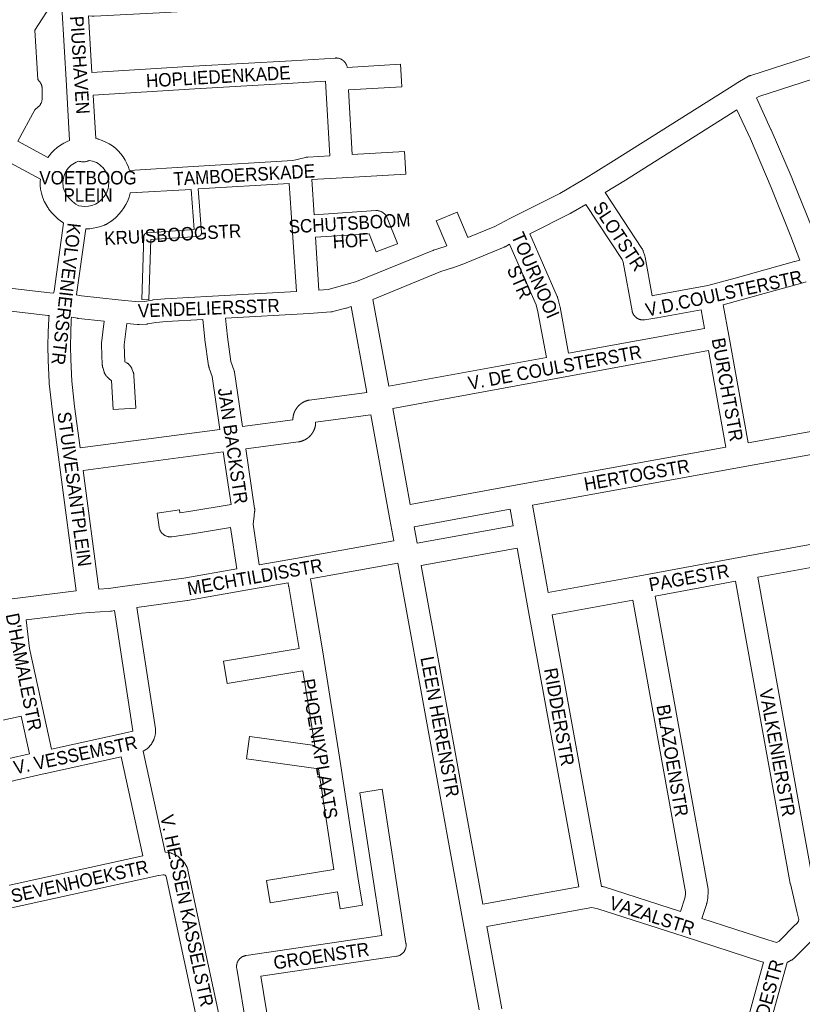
# Model space of a CAD drawing. Header units: metres. Extents: x 123819 to 142731, y 393440 to 405763.
# Tile 157 of 256: x 134542 to 134992, y 395418 to 395984. Entities that reach past the tile are written whole.
import ezdxf
from ezdxf.enums import TextEntityAlignment as Align

# ---------------------------------------------------------------- set-up
doc = ezdxf.new("R2010")
doc.units = ezdxf.units.M
doc.header["$MEASUREMENT"] = 0
for name, color, linetype, lineweight in [('gs-anno-wegen algemeen tekst', 7, 'Continuous', 0), ('gs-knt-aanvullende hoofdweg', 7, 'Continuous', 0), ('gs-knt-paden', 7, 'Continuous', 0), ('gs-knt-wegen algemeen', 7, 'Continuous', 0)]:
    doc.layers.add(name, color=color, linetype=linetype, lineweight=lineweight)
doc.styles.add('Style-Arial', font='arial.ttf')

msp = doc.modelspace()

# ---------------------------------------------------------------- linework, layer by layer
at = {"layer": 'gs-knt-aanvullende hoofdweg', "color": 7, "linetype": 'Continuous', "flags": 128}
for points in [[(134957.75, 396003.91), (134952.97, 396005.13), (134947.71, 396006.23), (134939.77, 396006.52), (134927.22, 396006.2), (134761.44, 395996.41), (134761.43, 395996.41), (134760.47, 395996.35), (134760.46, 395996.35), (134622.64, 395988.37), (134622.6, 395988.37), (134585.08, 395986.4), (134584.74, 395986.39), (134584.39, 395986.39), (134584.05, 395986.42), (134583.71, 395986.45), (134581.93, 395986.69), (134583.81, 395953.98)], [(134571, 395915.03), (134569.19, 395946.58), (134566.59, 395991.77)], [(134584.56, 395940.98), (134585.99, 395916.06)], [(134582.28, 395903.53), (134582.07, 395903.43), (134581.73, 395903.28), (134581.39, 395903.14), (134581.04, 395903.02), (134580.69, 395902.92), (134580.33, 395902.84), (134579.97, 395902.77), (134579.6, 395902.72), (134579.23, 395902.69), (134578.87, 395902.68), (134578.5, 395902.69), (134578.13, 395902.71), (134577.76, 395902.75), (134577.4, 395902.81), (134577.04, 395902.89), (134576.68, 395902.99), (134576.33, 395903.1), (134576.3, 395903.11)]]:
    msp.add_lwpolyline(points, dxfattribs=at)
at = {"layer": 'gs-knt-paden', "color": 7, "linetype": 'Continuous', "flags": 128}
msp.add_lwpolyline([(134644.88, 395887.12), (134646.74, 395861.99), (134646.75, 395861.9), (134646.75, 395861.8), (134646.74, 395861.7), (134646.73, 395861.61), (134646.72, 395861.51), (134646.7, 395861.42), (134646.68, 395861.32), (134646.65, 395861.23), (134646.62, 395861.14), (134646.58, 395861.05), (134646.54, 395860.96), (134646.5, 395860.88), (134646.45, 395860.8), (134646.4, 395860.71), (134646.34, 395860.64), (134646.28, 395860.56), (134646.22, 395860.49), (134646.15, 395860.42), (134646.08, 395860.35), (134646.01, 395860.29), (134645.94, 395860.23), (134645.86, 395860.18), (134645.78, 395860.12), (134645.69, 395860.08), (134645.61, 395860.03), (134645.52, 395859.99), (134645.43, 395859.96), (134645.34, 395859.93), (134645.25, 395859.9), (134645.15, 395859.88), (134645.06, 395859.86), (134644.96, 395859.85), (134644.87, 395859.84), (134617.68, 395858.05), (134616.49, 395823.43, -0.385386), (134616.48, 395823.42), (134612.48, 395823.56, -0.385394), (134612.47, 395823.57), (134613.73, 395860), (134613.73, 395860.1), (134613.74, 395860.2), (134613.76, 395860.3), (134613.78, 395860.39), (134613.8, 395860.49), (134613.83, 395860.58), (134613.87, 395860.67), (134613.9, 395860.77), (134613.95, 395860.85), (134613.99, 395860.94), (134614.05, 395861.02), (134614.1, 395861.11), (134614.16, 395861.18), (134614.22, 395861.26), (134614.29, 395861.33), (134614.36, 395861.4), (134614.43, 395861.47), (134614.51, 395861.53), (134614.59, 395861.59), (134614.67, 395861.64), (134614.76, 395861.69), (134614.85, 395861.74), (134614.93, 395861.78), (134615.03, 395861.82), (134615.12, 395861.85), (134615.21, 395861.88), (134615.31, 395861.9), (134615.41, 395861.92), (134615.5, 395861.93), (134615.6, 395861.94), (134642.58, 395863.72), (134640.86, 395886.88)], format="xyb", dxfattribs=at)
at = {"layer": 'gs-knt-wegen algemeen', "color": 7, "linetype": 'Continuous', "flags": 128}
for points in [[(134561.92, 395995.32), (134551.09, 395978.3), (134552.64, 395950.07), (134553.62, 395948.95), (134553.82, 395948.71), (134554, 395948.46), (134554.18, 395948.2), (134554.34, 395947.94), (134554.49, 395947.66), (134554.63, 395947.38), (134554.75, 395947.1), (134554.86, 395946.81), (134554.96, 395946.51), (134555.04, 395946.21), (134555.11, 395945.9), (134555.16, 395945.6), (134555.2, 395945.29), (134555.22, 395944.98), (134555.23, 395944.67), (134555.23, 395939.21), (134555.22, 395938.9), (134555.2, 395938.59), (134555.16, 395938.28), (134555.11, 395937.98), (134555.04, 395937.67), (134554.96, 395937.37), (134554.87, 395937.08), (134554.76, 395936.79), (134554.63, 395936.5), (134554.5, 395936.22), (134554.35, 395935.95), (134554.18, 395935.68), (134554.01, 395935.43), (134553.82, 395935.18), (134553.62, 395934.94), (134553.41, 395934.71), (134553.19, 395934.49), (134552.96, 395934.28), (134550.96, 395932.55), (134541.19, 395914.5), (134558.54, 395905.11)], [(134953.81, 395947.61), (134954.01, 395947.74), (134961.1, 395951.85), (134961.34, 395951.99), (134961.59, 395952.11), (134961.85, 395952.22), (134962.11, 395952.33), (134962.37, 395952.42), (135024.64, 395972.51), (135035.34, 395976.28), (135056.7, 395984.44), (135067.22, 395988.77), (135081.16, 395994.84), (135088.75, 395998.33)], [(134583.81, 395953.98), (134642.2, 395957.63), (134642.24, 395957.63), (134698.56, 395960.84), (134723.71, 395962.38), (134724.02, 395962.4), (134724.33, 395962.39), (134724.64, 395962.37), (134724.95, 395962.34), (134725.26, 395962.29), (134725.56, 395962.23), (134725.87, 395962.16), (134726.16, 395962.06), (134726.45, 395961.96), (134726.74, 395961.84), (134727.02, 395961.71), (134727.3, 395961.56), (134727.56, 395961.4), (134727.82, 395961.23), (134728.07, 395961.05), (134728.32, 395960.86), (134728.55, 395960.65), (134728.77, 395960.43), (134728.98, 395960.2), (134729.18, 395959.97), (134729.37, 395959.72), (134729.55, 395959.47), (134729.71, 395959.2), (134729.86, 395958.93), (134730, 395958.65), (134730.13, 395958.37), (134730.24, 395958.08), (134730.34, 395957.79), (134730.42, 395957.49), (134730.49, 395957.18)], [(135023.41, 395958.44), (134967.03, 395940.24), (134965.67, 395939.45)], [(134554.2, 395892.66), (134529.26, 395906.15), (134520.78, 395910.78), (134509.63, 395915.3), (134509.41, 395915.4), (134509.19, 395915.5), (134508.98, 395915.61), (134482.75, 395929.8), (134482.55, 395929.91), (134482.35, 395930.03), (134482.16, 395930.16), (134471.55, 395937.46), (134449.39, 395949.38), (134448.63, 395949.75)], [(134720.45, 395906.17), (134717.99, 395948.99), (134699.34, 395947.85), (134699.31, 395947.85), (134642.99, 395944.63), (134584.56, 395940.98)], [(134953.8, 395947.61), (134953.8, 395947.61), (134953.81, 395947.61)], [(134953.8, 395947.61), (134953.8, 395947.61), (134953.81, 395947.61)], [(134965.67, 395939.45), (134974.05, 395921.23), (134974.12, 395921.09), (134986.22, 395893.03), (134986.28, 395892.87), (134997.65, 395864.51), (134997.69, 395864.39), (135003.09, 395850.1), (135003.18, 395849.84), (135003.26, 395849.59), (135005.07, 395843.28), (135005.09, 395843.23), (135009.3, 395828.07)], [(134954.47, 395932.63), (134890.52, 395892.24), (134890.47, 395892.21)], [(134990.66, 395846.16), (134985.54, 395859.72), (134974.23, 395887.95), (134962.19, 395915.86), (134954.47, 395932.63)], [(134585.99, 395916.06), (134587.14, 395915.83), (134587.4, 395915.77), (134587.66, 395915.7), (134589.75, 395914.99), (134591.78, 395914.1), (134593.72, 395913.05), (134595.57, 395911.84), (134597.31, 395910.48), (134598.92, 395908.97), (134600.41, 395907.33), (134601.75, 395905.58), (134602.94, 395903.72), (134603.96, 395901.76), (134604.82, 395899.72), (134605.44, 395897.81)], [(134558.54, 395905.11), (134559.18, 395906.07), (134560.59, 395907.83), (134562.15, 395909.46), (134563.84, 395910.95), (134565.66, 395912.29), (134567.58, 395913.47), (134569.6, 395914.48), (134571, 395915.03)], [(134605.44, 395897.81), (134642, 395899.99), (134699.21, 395903.41), (134701.7, 395904.03), (134706.61, 395905.26), (134706.91, 395905.32), (134707.21, 395905.37), (134707.51, 395905.41), (134707.81, 395905.44), (134720.45, 395906.17)], [(134576.3, 395903.11), (134575.76, 395902.93), (134574.73, 395902.51), (134573.74, 395901.99), (134572.79, 395901.4), (134571.91, 395900.73), (134571.08, 395899.98), (134570.32, 395899.17), (134569.63, 395898.29), (134569.01, 395897.36), (134568.48, 395896.38), (134568.03, 395895.36), (134567.67, 395894.31), (134567.66, 395894.26), (134567.39, 395893.23), (134567.21, 395892.19), (134567.12, 395891.13), (134567.12, 395890.07), (134567.21, 395889.01), (134567.38, 395887.96), (134567.64, 395886.93), (134567.99, 395885.93), (134569.45, 395883.43), (134570.65, 395881.9), (134572.59, 395879.91), (134574.6, 395878.39), (134575.92, 395877.63), (134576.26, 395877.49), (134579.71, 395877.09), (134581.77, 395877.3), (134583.79, 395877.69), (134585.77, 395878.28), (134587.4, 395879.3), (134588.83, 395880.43), (134590.74, 395882.59), (134591.37, 395883.46), (134591.93, 395884.38), (134592.4, 395885.35), (134592.79, 395886.36), (134593.09, 395887.39), (134593.3, 395888.45), (134593.44, 395891.05), (134593.35, 395892.2), (134593.16, 395893.34), (134592.87, 395894.46), (134592.48, 395895.55), (134591.99, 395896.6), (134591.42, 395897.61), (134590.76, 395898.56), (134590.02, 395899.44), (134589.2, 395900.26), (134588.32, 395901.01), (134587.37, 395901.67), (134586.37, 395902.25), (134585.32, 395902.74), (134584.23, 395903.13), (134582.28, 395903.53)], [(134567.56, 395867.43), (134567.5, 395867.46), (134567.27, 395867.61), (134567.05, 395867.77), (134564.34, 395869.83), (134564.15, 395869.98), (134563.96, 395870.14), (134563.79, 395870.3), (134563.62, 395870.47), (134561.09, 395873.05), (134560.93, 395873.22), (134560.77, 395873.4), (134560.62, 395873.59), (134558.93, 395875.75), (134558.75, 395875.99), (134558.59, 395876.23), (134558.44, 395876.47), (134556.52, 395879.74), (134556.39, 395879.98), (134556.27, 395880.23), (134556.15, 395880.48), (134555.36, 395882.57), (134554.76, 395884.73), (134554.35, 395886.93), (134554.13, 395889.16), (134554.1, 395891.4), (134554.2, 395892.66)], [(134697.24, 395890.25), (134644.88, 395887.12)], [(134701.29, 395828.14), (134698.89, 395864.98), (134697.24, 395890.25)], [(134890.47, 395892.21), (134878.82, 395884.99)], [(134605.85, 395884.79), (134605.82, 395884.65), (134605.2, 395882.41), (134604.37, 395880.24), (134603.36, 395878.15), (134602.16, 395876.17), (134600.78, 395874.3), (134600.6, 395874.08), (134598.2, 395871.36), (134598, 395871.15), (134597.79, 395870.94), (134597.57, 395870.74), (134597.34, 395870.56), (134595.18, 395868.86), (134595, 395868.72), (134594.81, 395868.59), (134594.62, 395868.46), (134592.13, 395866.89), (134591.91, 395866.76), (134591.68, 395866.64), (134591.45, 395866.52), (134591.22, 395866.42), (134590.98, 395866.32), (134588.23, 395865.4), (134585.41, 395864.72), (134582.55, 395864.27), (134580.23, 395864.1)], [(134640.86, 395886.88), (134605.85, 395884.79)], [(134878.82, 395884.99), (134899.92, 395852.93), (134900.07, 395852.69), (134900.2, 395852.45), (134900.33, 395852.2), (134900.45, 395851.95), (134900.56, 395851.69), (134900.65, 395851.42), (134901.55, 395848.75), (134901.64, 395848.45), (134901.72, 395848.16), (134901.78, 395847.85), (134905.84, 395825.76)], [(134867.66, 395878.27), (134859.03, 395873.21), (134858.85, 395873.11), (134858.67, 395873.02), (134835.42, 395861.27)], [(134894.19, 395817.14), (134889.06, 395845.05), (134888.57, 395846.48), (134867.66, 395878.27)], [(134561.78, 395827.29), (134562.03, 395828.45), (134567.56, 395867.43)], [(134580.23, 395864.1), (134574.89, 395826.4), (134574.85, 395826.18)], [(134835.42, 395861.27), (134851.18, 395825.3), (134851.28, 395825.07), (134851.36, 395824.85), (134851.44, 395824.61), (134851.51, 395824.38), (134852.78, 395819.66), (134852.84, 395819.4), (134852.9, 395819.14), (134857.76, 395792.65)], [(134823.82, 395855.31), (134821.2, 395853.93), (134820.94, 395853.81), (134820.68, 395853.69), (134798.82, 395844.6), (134798.81, 395844.59), (134798.51, 395844.48), (134791.17, 395841.85), (134791.05, 395841.81), (134784.41, 395839.57), (134745.32, 395823.65)], [(134844.95, 395790.3), (134840.14, 395816.53), (134839.06, 395820.52), (134823.82, 395855.31)], [(134434.21, 395842.34), (134438.57, 395841.3), (134453.32, 395839.61), (134458.43, 395839.2), (134458.63, 395839.2), (134458.95, 395839.17), (134559.7, 395827.37), (134561.78, 395827.29)], [(134905.84, 395825.76), (134906.34, 395825.85), (134937.72, 395831.6), (134953.52, 395835.86), (134987.64, 395845.41), (134987.82, 395845.46), (134990.66, 395846.16)], [(134994.24, 395833.64), (134991.06, 395832.84), (134957, 395823.32), (134956.95, 395823.3), (134946.63, 395820.52)], [(134559.15, 395814.36), (134558.96, 395814.37), (134558.7, 395814.38), (134558.45, 395814.41), (134460.86, 395825.83)], [(134574.85, 395826.18), (134577.76, 395825.61), (134598.82, 395823.34), (134610.64, 395822.23), (134614.03, 395822.43), (134618.41, 395823.25), (134618.72, 395823.3), (134619.03, 395823.34), (134625.64, 395823.93), (134625.84, 395823.95), (134653.14, 395825.52), (134653.16, 395825.52), (134701.29, 395828.14)], [(134745.32, 395823.65), (134754.34, 395773.66)], [(134946.63, 395820.52), (134949.8, 395802.91)], [(134537.9, 395651.48), (134574.84, 395656.03), (134564.92, 395730.09), (134564.91, 395730.1), (134560.91, 395760.43), (134560.9, 395760.55), (134559.23, 395775.34), (134559.21, 395775.56), (134559.19, 395775.78), (134558.62, 395788.7), (134558.61, 395788.93), (134558.53, 395796.71), (134558.53, 395796.88), (134558.65, 395804.67), (134558.65, 395804.84), (134558.97, 395812.62), (134558.99, 395812.86), (134559.01, 395813.09), (134559.15, 395814.36)], [(134732.83, 395819.52), (134730.05, 395818.67), (134729.79, 395818.6), (134722.24, 395816.64), (134721.96, 395816.57), (134721.68, 395816.52), (134721.39, 395816.48), (134721.1, 395816.45), (134708.71, 395815.51), (134708.57, 395815.5), (134660.63, 395812.89)], [(134741.75, 395770.11), (134732.83, 395819.52)], [(134857.76, 395792.65), (134935.84, 395806.98), (134933.91, 395817.66), (134908.62, 395813.03), (134908.49, 395813), (134901.62, 395811.89), (134901.44, 395811.87), (134901.3, 395811.85), (134901.12, 395811.83), (134900.99, 395811.82), (134900.98, 395811.82), (134900.79, 395811.81), (134900.68, 395811.81), (134900.67, 395811.81), (134900.67, 395811.81), (134900.42, 395811.81), (134900.36, 395811.81), (134900.04, 395811.83), (134899.95, 395811.84), (134899.72, 395811.86), (134899.72, 395811.87), (134899.6, 395811.88), (134899.41, 395811.91), (134899.4, 395811.92), (134899.28, 395811.94), (134899.1, 395811.98), (134898.96, 395812.01), (134898.79, 395812.06), (134898.66, 395812.1), (134898.49, 395812.15), (134898.35, 395812.2), (134898.19, 395812.26), (134898.06, 395812.32), (134897.9, 395812.39), (134897.77, 395812.45), (134897.62, 395812.53), (134897.48, 395812.6), (134897.34, 395812.68), (134897.21, 395812.75), (134897.07, 395812.84), (134896.94, 395812.93), (134896.8, 395813.02), (134896.68, 395813.11), (134896.55, 395813.21), (134896.43, 395813.31), (134896.31, 395813.41), (134896.19, 395813.52), (134896.07, 395813.63), (134895.96, 395813.74), (134895.85, 395813.85), (134895.75, 395813.97), (134895.64, 395814.09), (134895.54, 395814.21), (134895.44, 395814.33), (134895.35, 395814.46), (134895.25, 395814.59), (134895.16, 395814.72), (134895.08, 395814.85), (134895, 395814.99), (134894.91, 395815.13), (134894.84, 395815.26), (134894.76, 395815.41), (134894.7, 395815.55), (134894.63, 395815.69), (134894.57, 395815.84), (134894.51, 395815.99), (134894.46, 395816.13), (134894.4, 395816.29), (134894.36, 395816.43), (134894.31, 395816.59), (134894.27, 395816.74), (134894.23, 395816.9), (134894.2, 395817.05), (134894.19, 395817.14)], [(134894.19, 395817.14), (134894.19, 395817.14), (134894.19, 395817.14)], [(134894.19, 395817.14), (134894.19, 395817.14), (134894.19, 395817.14)], [(134572.15, 395813.45), (134571.97, 395811.85), (134571.66, 395804.39), (134571.55, 395796.77), (134571.63, 395789.17), (134572.19, 395776.58), (134573.83, 395762.07), (134576.97, 395738.26)], [(134657.4, 395748.84), (134652.91, 395779.31), (134651.18, 395784.17), (134651.1, 395784.42), (134651.03, 395784.67), (134650.97, 395784.92), (134650.91, 395785.18), (134650.87, 395785.44), (134648.74, 395800.38), (134648.71, 395800.69), (134647.62, 395812.16)], [(134660.63, 395812.89), (134661.65, 395802.06), (134663.67, 395787.92), (134665.39, 395783.08), (134665.49, 395782.78), (134665.58, 395782.47), (134665.65, 395782.16), (134665.7, 395781.84), (134670.31, 395750.56)], [(134949.8, 395802.91), (134949.8, 395802.91), (134949.8, 395802.9)], [(134949.8, 395802.91), (134949.8, 395802.91), (134949.8, 395802.9)], [(134949.8, 395802.9), (134960.93, 395741.09)], [(134938.14, 395794.17), (134853.71, 395778.67), (134756.65, 395760.85)], [(134948.12, 395738.76), (134938.14, 395794.17)], [(134754.34, 395773.66), (134844.95, 395790.3)], [(134670.31, 395750.56), (134699.31, 395754.45), (134699.31, 395754.55), (134699.31, 395754.75), (134699.31, 395754.95), (134699.32, 395755.07), (134699.33, 395755.19), (134699.34, 395755.3), (134699.34, 395755.42), (134699.36, 395755.54), (134699.37, 395755.65), (134699.38, 395755.77), (134699.39, 395755.89), (134699.41, 395756), (134699.43, 395756.12), (134699.44, 395756.24), (134699.46, 395756.35), (134699.48, 395756.47), (134699.5, 395756.59), (134699.53, 395756.7), (134699.55, 395756.82), (134699.58, 395756.93), (134699.6, 395757.05), (134699.63, 395757.16), (134699.66, 395757.27), (134699.69, 395757.39), (134699.72, 395757.5), (134699.75, 395757.62), (134699.78, 395757.73), (134699.82, 395757.84), (134699.85, 395757.95), (134699.89, 395758.07), (134699.93, 395758.18), (134699.96, 395758.29), (134700, 395758.4), (134700.05, 395758.51), (134700.09, 395758.62), (134700.13, 395758.73), (134700.18, 395758.84), (134700.22, 395758.95), (134700.27, 395759.05), (134700.32, 395759.16), (134700.36, 395759.27), (134700.41, 395759.38), (134700.46, 395759.48), (134700.52, 395759.59), (134700.57, 395759.69), (134700.62, 395759.8), (134700.68, 395759.9), (134700.74, 395760), (134700.79, 395760.11), (134700.85, 395760.21), (134700.91, 395760.31), (134700.97, 395760.41), (134701.03, 395760.51), (134701.1, 395760.61), (134701.16, 395760.71), (134701.22, 395760.81), (134701.29, 395760.91), (134701.36, 395761), (134701.42, 395761.1), (134701.49, 395761.19), (134701.56, 395761.29), (134701.63, 395761.38), (134701.7, 395761.48), (134701.78, 395761.57), (134701.85, 395761.66), (134701.92, 395761.75), (134702, 395761.84), (134702.08, 395761.93), (134702.15, 395762.02), (134702.23, 395762.11), (134702.31, 395762.2), (134702.39, 395762.28), (134702.47, 395762.37), (134702.55, 395762.46), (134702.63, 395762.54), (134702.72, 395762.62), (134702.8, 395762.71), (134702.89, 395762.79), (134702.97, 395762.87), (134703.06, 395762.95), (134703.15, 395763.03), (134703.23, 395763.1), (134703.32, 395763.18), (134703.41, 395763.26), (134703.5, 395763.33), (134703.59, 395763.41), (134703.69, 395763.48), (134703.78, 395763.55), (134703.87, 395763.62), (134703.97, 395763.69), (134704.06, 395763.76), (134704.16, 395763.83), (134704.25, 395763.9), (134704.35, 395763.97), (134704.45, 395764.03), (134704.55, 395764.1), (134704.65, 395764.16), (134704.75, 395764.22), (134704.84, 395764.28), (134704.95, 395764.34), (134705.05, 395764.4), (134705.15, 395764.46), (134705.25, 395764.52), (134705.36, 395764.58), (134705.46, 395764.63), (134705.56, 395764.69), (134705.67, 395764.74), (134705.77, 395764.79), (134705.88, 395764.84), (134705.99, 395764.89), (134706.09, 395764.94), (134706.2, 395764.99), (134706.31, 395765.04), (134706.42, 395765.08), (134706.53, 395765.12), (134706.64, 395765.17), (134706.75, 395765.21), (134706.86, 395765.25), (134706.97, 395765.29), (134707.08, 395765.33), (134707.19, 395765.37), (134707.3, 395765.4), (134707.41, 395765.44), (134707.53, 395765.47), (134707.64, 395765.51), (134707.75, 395765.54), (134707.87, 395765.57), (134707.98, 395765.6), (134708.1, 395765.63), (134708.21, 395765.65), (134708.32, 395765.68), (134708.6, 395765.74), (134708.88, 395765.78), (134741.75, 395770.11)], [(134756.65, 395760.85), (134766.63, 395705.76)], [(134744.06, 395757.28), (134712.36, 395753.1), (134712.37, 395752.6), (134712.37, 395752.36), (134712.36, 395752.12), (134712.34, 395751.88), (134712.31, 395751.64), (134712.3, 395751.53), (134712.28, 395751.41), (134712.26, 395751.29), (134712.24, 395751.18), (134712.22, 395751.06), (134712.2, 395750.95), (134712.18, 395750.83), (134712.15, 395750.72), (134712.13, 395750.6), (134712.1, 395750.49), (134712.07, 395750.37), (134712.04, 395750.26), (134712.01, 395750.14), (134711.98, 395750.03), (134711.95, 395749.92), (134711.92, 395749.81), (134711.88, 395749.69), (134711.85, 395749.58), (134711.81, 395749.47), (134711.77, 395749.36), (134711.73, 395749.25), (134711.69, 395749.14), (134711.65, 395749.03), (134711.61, 395748.92), (134711.56, 395748.81), (134711.52, 395748.7), (134711.47, 395748.59), (134711.43, 395748.48), (134711.38, 395748.38), (134711.33, 395748.27), (134711.28, 395748.16), (134711.23, 395748.06), (134711.18, 395747.95), (134711.12, 395747.85), (134711.07, 395747.74), (134711.01, 395747.64), (134710.96, 395747.54), (134710.9, 395747.43), (134710.84, 395747.33), (134710.78, 395747.23), (134710.72, 395747.13), (134710.66, 395747.03), (134710.59, 395746.93), (134710.53, 395746.83), (134710.46, 395746.74), (134710.4, 395746.64), (134710.33, 395746.54), (134710.26, 395746.45), (134710.2, 395746.35), (134710.13, 395746.26), (134710.05, 395746.16), (134709.98, 395746.07), (134709.91, 395745.98), (134709.84, 395745.88), (134709.76, 395745.79), (134709.69, 395745.7), (134709.61, 395745.61), (134709.53, 395745.53), (134709.45, 395745.44), (134709.38, 395745.35), (134709.3, 395745.26), (134709.21, 395745.18), (134709.13, 395745.09), (134709.05, 395745.01), (134708.97, 395744.93), (134708.88, 395744.85), (134708.8, 395744.77), (134708.71, 395744.69), (134708.63, 395744.61), (134708.54, 395744.53), (134708.45, 395744.45), (134708.36, 395744.37), (134708.27, 395744.3), (134708.18, 395744.22), (134708.09, 395744.15), (134708, 395744.08), (134707.9, 395744), (134707.81, 395743.93), (134707.71, 395743.86), (134707.62, 395743.79), (134707.52, 395743.73), (134707.43, 395743.66), (134707.33, 395743.59), (134707.23, 395743.53), (134707.13, 395743.46), (134707.03, 395743.4), (134706.93, 395743.34), (134706.84, 395743.28), (134706.73, 395743.22), (134706.63, 395743.16), (134706.53, 395743.1), (134706.43, 395743.04), (134706.32, 395742.99), (134706.22, 395742.93), (134706.11, 395742.88), (134706.01, 395742.83), (134705.9, 395742.77), (134705.8, 395742.72), (134705.69, 395742.67), (134705.59, 395742.63), (134705.48, 395742.58), (134705.37, 395742.53), (134705.26, 395742.49), (134705.15, 395742.44), (134705.04, 395742.4), (134704.93, 395742.36), (134704.82, 395742.32), (134704.71, 395742.28), (134704.6, 395742.24), (134704.49, 395742.2), (134704.38, 395742.17), (134704.26, 395742.13), (134704.15, 395742.1), (134704.04, 395742.06), (134703.93, 395742.03), (134703.81, 395742), (134703.7, 395741.97), (134703.58, 395741.95), (134703.47, 395741.92), (134703.36, 395741.89), (134703.24, 395741.87), (134703.12, 395741.85), (134703.01, 395741.82), (134702.89, 395741.8), (134702.78, 395741.78), (134702.66, 395741.76), (134702.55, 395741.75), (134702.43, 395741.73), (134672.22, 395737.68)], [(134757.22, 395684.81), (134754.98, 395697.03), (134744.06, 395757.28)], [(134576.97, 395738.26), (134657.4, 395748.84)], [(134960.93, 395741.09), (135008.64, 395749.76), (135013.95, 395750.91)], [(134659.31, 395735.96), (134578.69, 395725.35)], [(134672.22, 395737.68), (134677.31, 395703.49), (134677.34, 395703.2), (134677.37, 395702.89), (134677.38, 395702.59), (134677.37, 395702.29), (134677.36, 395701.99), (134677.32, 395701.69), (134677.32, 395701.69), (134677.32, 395701.69)], [(134766.63, 395705.76), (134828.16, 395716.95), (134948.12, 395738.76)], [(135015.4, 395737.9), (135011.29, 395737.01), (135011.07, 395736.97), (134956.85, 395727.11), (134836.9, 395705.3)], [(134578.69, 395725.35), (134587.84, 395657.04), (134593.42, 395657.43), (134601.36, 395658.54)], [(134677.32, 395701.69), (134677.01, 395699.31), (134676.38, 395694.51), (134679.87, 395670.99)], [(134770.7, 395683.48), (134825.81, 395693.49), (134824.09, 395702.97), (134768.96, 395692.95)], [(134836.9, 395705.3), (134839.78, 395689.42), (134841.13, 395681.99)], [(134768.96, 395692.95), (134770.7, 395683.48)], [(134679.87, 395670.99), (134700.78, 395674.73), (134757.22, 395684.81)], [(134846.01, 395655.13), (134898.69, 395664.77), (134957.7, 395675.57), (135018.63, 395686.72)], [(134828.32, 395679.66), (134828.14, 395680.68), (134773.03, 395670.67)], [(134863.54, 395485.95), (134834.37, 395646.39), (134828.32, 395679.66)], [(134828.32, 395679.66), (134828.32, 395679.66), (134828.32, 395679.66)], [(134828.32, 395679.66), (134828.32, 395679.66), (134828.32, 395679.66)], [(134841.13, 395681.99), (134846.01, 395655.13)], [(134841.13, 395681.99), (134841.13, 395681.99), (134841.13, 395681.99)], [(134841.13, 395681.99), (134841.13, 395681.99), (134841.13, 395681.99)], [(135019.16, 395673.58), (134966.43, 395663.93)], [(134601.37, 395658.54), (134636.7, 395663.48), (134667.05, 395668.74)], [(134759.55, 395672), (134709.36, 395663.03)], [(134806.3, 395415.32), (134796.8, 395467.32), (134796.8, 395467.32), (134759.55, 395672)], [(134773.03, 395670.67), (134808.45, 395476.04)], [(134709.36, 395663.03), (134709.72, 395660.8), (134716.92, 395618.7), (134716.92, 395618.68), (134716.93, 395618.61)], [(134953.63, 395661.59), (134907.42, 395653.13)], [(134989.1, 395470.96), (134985.17, 395487.61), (134985.13, 395487.78), (134985.1, 395487.94), (134953.63, 395661.59)], [(134966.43, 395663.93), (134997.88, 395490.43), (135001.77, 395473.95)], [(134601.36, 395658.54), (134601.36, 395658.54), (134601.37, 395658.54)], [(134601.36, 395658.54), (134601.36, 395658.54), (134601.37, 395658.54)], [(134696.55, 395660.74), (134675.56, 395657), (134675.53, 395656.99), (134638.81, 395650.64), (134638.61, 395650.6), (134609.69, 395646.56)], [(134894.62, 395650.79), (134848.34, 395642.32)], [(134922.01, 395471.83), (134924.44, 395479.44), (134924.88, 395481.59), (134924.98, 395483.03), (134894.62, 395650.79)], [(134907.42, 395653.13), (134937.94, 395484.55), (134937.98, 395484.28), (134938.01, 395484.01), (134938.03, 395483.75), (134938.04, 395483.48), (134938.04, 395483.21), (134938.03, 395482.94), (134937.84, 395480.26), (134937.81, 395479.97), (134937.77, 395479.68), (134937.72, 395479.39), (134937.12, 395476.47), (134937.07, 395476.25), (134937.01, 395476.03), (134936.94, 395475.81), (134934.39, 395467.82)], [(134596.79, 395644.76), (134595, 395644.51), (134594.78, 395644.48), (134594.56, 395644.46), (134582.66, 395643.62), (134577.78, 395643.28), (134545.96, 395639.36)], [(134604.02, 395574.73), (134604.09, 395574.75), (134607.23, 395575.52), (134607.26, 395575.53), (134607.28, 395575.57), (134596.79, 395644.76)], [(134609.69, 395646.56), (134620.27, 395576.75), (134620.31, 395576.45), (134620.33, 395576.14), (134620.34, 395575.84), (134620.34, 395575.53), (134620.3, 395574.39), (134620.28, 395574.11), (134620.25, 395573.82), (134620.21, 395573.54), (134620.15, 395573.25), (134619.91, 395572.14), (134619.84, 395571.87), (134619.76, 395571.59), (134619.67, 395571.32), (134619.57, 395571.06), (134619.46, 395570.8), (134619.33, 395570.54), (134618.29, 395568.52), (134618.16, 395568.27), (134618.01, 395568.03), (134617.85, 395567.79), (134617.68, 395567.56), (134617.5, 395567.33), (134617.31, 395567.12), (134616.55, 395566.28), (134616.35, 395566.07), (134616.14, 395565.87), (134615.93, 395565.68), (134615.71, 395565.51), (134615.48, 395565.34), (134615.24, 395565.18), (134613.33, 395563.96), (134613.22, 395563.89), (134625.95, 395505.89), (134627.85, 395505.68), (134628.14, 395505.64), (134628.43, 395505.58), (134628.71, 395505.52), (134628.99, 395505.44), (134629.26, 395505.35), (134629.53, 395505.25)], [(134545.96, 395639.36), (134547.98, 395622.94)], [(134848.34, 395642.32), (134876.72, 395486.23)], [(134547.98, 395622.94), (134554.47, 395593.26)], [(134554.47, 395593.26), (134554.47, 395593.25), (134554.47, 395593.25)], [(134554.47, 395593.26), (134554.47, 395593.25), (134554.47, 395593.25)], [(134554.47, 395593.25), (134560.61, 395565.16)], [(134536.34, 395559.82), (134547.89, 395562.36), (134543.14, 395584.1), (134510.57, 395576.89)], [(134560.61, 395565.16), (134604.01, 395574.73)], [(134604.01, 395574.73), (134604.02, 395574.73), (134604.02, 395574.73)], [(134604.01, 395574.73), (134604.02, 395574.73), (134604.02, 395574.73)], [(134600.6, 395560.65), (134557.04, 395551.05)], [(134613.09, 395503.77), (134600.6, 395560.65)], [(134557.03, 395551.05), (134539.36, 395547.15), (134528.57, 395544), (134518.03, 395540.13), (134507.78, 395535.54), (134497.82, 395530.24), (134492.89, 395527.27), (134483.15, 395520.71)], [(134557.04, 395551.05), (134557.03, 395551.05)], [(134557.04, 395551.05), (134557.03, 395551.05)], [(134557.04, 395551.05), (134557.04, 395551.05)], [(134557.04, 395551.05), (134557.04, 395551.05)], [(134508.93, 395478.27), (134516.08, 395481.22), (134516.26, 395481.3), (134516.45, 395481.36), (134520.25, 395482.67), (134520.41, 395482.73), (134520.58, 395482.78), (134530.82, 395485.7), (134531.02, 395485.75), (134531.21, 395485.8), (134613.09, 395503.77)], [(134629.53, 395505.25), (134629.8, 395505.14), (134632.13, 395504.08), (134632.39, 395503.96), (134632.65, 395503.82), (134632.9, 395503.67), (134633.14, 395503.51), (134633.38, 395503.34), (134633.6, 395503.16), (134633.82, 395502.97), (134635.72, 395501.26), (134635.93, 395501.06), (134636.13, 395500.85), (134636.32, 395500.63), (134636.5, 395500.41), (134636.67, 395500.17), (134636.83, 395499.93), (134636.98, 395499.68), (134638.26, 395497.46), (134638.4, 395497.21), (134638.53, 395496.95), (134638.64, 395496.69), (134638.75, 395496.42), (134638.84, 395496.14), (134638.92, 395495.87), (134638.99, 395495.59), (134659.49, 395400.4)], [(134622.23, 395492.45), (134622.13, 395492.43), (134534.2, 395473.12), (134524.32, 395470.3), (134520.87, 395469.12), (134512.29, 395465.57), (134507.59, 395463.41), (134498.25, 395458.48), (134491.99, 395454.66), (134455.73, 395430.51), (134450.83, 395426.93), (134440.81, 395413.45)], [(134622.24, 395492.45), (134622.24, 395492.45), (134622.23, 395492.45)], [(134622.24, 395492.45), (134622.24, 395492.45), (134622.23, 395492.45)], [(134646.84, 395397.32), (134626.47, 395491.85), (134626.21, 395492.3), (134625.83, 395492.64), (134625.36, 395492.86), (134624.8, 395492.92), (134622.24, 395492.45)], [(134808.45, 395476.04), (134863.54, 395485.95)], [(134876.72, 395486.23), (134877.49, 395486.08), (134877.73, 395486.02), (134877.98, 395485.96), (134878.22, 395485.89)], [(134878.22, 395485.89), (134922.01, 395471.83)], [(134969.81, 395442.61), (134968.28, 395443.09), (134968.21, 395443.12), (134924.22, 395457.44), (134874.6, 395473.37), (134871.05, 395474.07), (134810.78, 395463.24)], [(134977.14, 395453.96), (134978.79, 395454.82), (134988.02, 395464.17), (134988.24, 395464.38), (134988.46, 395464.58), (134989.16, 395465.17), (134989.53, 395465.59), (134989.9, 395466.28), (134990, 395467.14), (134989.1, 395470.95)], [(134989.1, 395470.95), (134989.1, 395470.95), (134989.1, 395470.96)], [(134989.1, 395470.95), (134989.1, 395470.95), (134989.1, 395470.96)], [(134810.78, 395463.24), (134819.44, 395415.85)], [(134934.39, 395467.82), (134972.2, 395455.51), (134977.14, 395453.96)], [(134997.08, 395454.81), (134987.33, 395444.94), (134987.12, 395444.73), (134986.91, 395444.54), (134986.68, 395444.36), (134986.44, 395444.18), (134986.2, 395444.02), (134985.95, 395443.87), (134985.7, 395443.73), (134983.28, 395442.48), (134968.68, 395389.47)], [(134956.16, 395393.04), (134969.81, 395442.61)]]:
    msp.add_lwpolyline(points, dxfattribs=at)
for points in [[(134730.49, 395957.18), (134730.52, 395957.01), (134761.2, 395958.8, -0.384581), (134761.21, 395958.8), (134761.97, 395945.82, -0.38458), (134761.96, 395945.81), (134731.31, 395944.01), (134733.44, 395906.92)], [(134714.29, 395828.99), (134719.53, 395829.39), (134726.39, 395831.17), (134731.11, 395832.61), (134731.34, 395832.67), (134735.91, 395833.88), (134779.69, 395851.7), (134779.87, 395851.78), (134780.06, 395851.84), (134786.84, 395854.13), (134787.68, 395854.43), (134781.73, 395868.78), (134781.73, 395868.78, -0.443028), (134781.73, 395868.8), (134781.73, 395868.8), (134793.74, 395873.78), (134793.74, 395873.78, -0.443027), (134793.75, 395873.78), (134793.75, 395873.78), (134799.83, 395859.12), (134815.42, 395865.6), (134823.97, 395870.08), (134824.05, 395870.12), (134852.62, 395884.55), (134866.34, 395892.58), (134883.59, 395903.26), (134953.8, 395947.61)], [(134763.43, 395908.65), (134764.18, 395895.67, -0.384584), (134764.17, 395895.66), (134727.69, 395893.55), (134710.14, 395892.53)], [(134733.44, 395906.92), (134763.42, 395908.66, -0.384582), (134763.43, 395908.65)], [(134710.14, 395892.53), (134711.46, 395872.32), (134747.02, 395874.64), (134747.34, 395874.66), (134747.65, 395874.65), (134747.97, 395874.64), (134748.28, 395874.6), (134748.59, 395874.56), (134748.9, 395874.49), (134749.21, 395874.41), (134749.51, 395874.32), (134749.81, 395874.21), (134750.1, 395874.09), (134750.39, 395873.96), (134750.66, 395873.81), (134750.94, 395873.64), (134751.2, 395873.47), (134751.45, 395873.28), (134751.7, 395873.08), (134751.93, 395872.87), (134752.15, 395872.64), (134752.37, 395872.41), (134752.57, 395872.16), (134752.76, 395871.91), (134752.93, 395871.65), (134753.1, 395871.38), (134753.25, 395871.1), (134753.38, 395870.82), (134753.5, 395870.52), (134759.33, 395855.67, -0.384918), (134759.32, 395855.66), (134747.22, 395850.92, -0.384916), (134747.21, 395850.92), (134743.12, 395861.34), (134712.31, 395859.33), (134714.29, 395828.99)], [(134647.62, 395812.16), (134626.69, 395810.95), (134620.51, 395810.4), (134616.03, 395809.56), (134615.76, 395809.51), (134615.49, 395809.48), (134615.21, 395809.46), (134610.92, 395809.2), (134610.67, 395809.19), (134610.41, 395809.19), (134610.16, 395809.2), (134609.91, 395809.22), (134603.87, 395809.79), (134602.38, 395797.45), (134602.73, 395787.71), (134603.52, 395787.33), (134603.79, 395787.19), (134604.06, 395787.03), (134604.32, 395786.87), (134604.57, 395786.69), (134604.82, 395786.5), (134605.05, 395786.3), (134605.27, 395786.09), (134605.49, 395785.87), (134605.69, 395785.63), (134605.88, 395785.39), (134606.06, 395785.14), (134606.23, 395784.88), (134606.39, 395784.62), (134606.53, 395784.34), (134606.66, 395784.06), (134606.78, 395783.78), (134607.52, 395781.83), (134607.61, 395781.57), (134607.7, 395781.3), (134607.77, 395781.02), (134607.83, 395780.75), (134607.88, 395780.47), (134607.91, 395780.19), (134607.93, 395779.91), (134609.06, 395761.09, -0.384576), (134609.05, 395761.08), (134596.07, 395760.3, -0.384574), (134596.06, 395760.31), (134595.07, 395776.96), (134594.9, 395777.05), (134594.65, 395777.22), (134594.4, 395777.39), (134594.16, 395777.57), (134593.93, 395777.77), (134593.71, 395777.98), (134592.48, 395779.18), (134592.27, 395779.39), (134592.07, 395779.61), (134591.89, 395779.84), (134591.71, 395780.08), (134591.54, 395780.33), (134591.39, 395780.58), (134591.25, 395780.84), (134591.12, 395781.1), (134591, 395781.38), (134590.89, 395781.65), (134590.8, 395781.93), (134590.03, 395784.44), (134589.96, 395784.71), (134589.89, 395784.99), (134589.84, 395785.27), (134589.8, 395785.55), (134589.77, 395785.83), (134589.75, 395786.11), (134589.35, 395797.49), (134589.34, 395797.74), (134589.35, 395798), (134589.37, 395798.25), (134589.39, 395798.5), (134590.91, 395811.1), (134576.09, 395812.69), (134575.8, 395812.73), (134575.51, 395812.78), (134572.15, 395813.45)], [(134667.05, 395668.74), (134663.53, 395692.43), (134641.52, 395688.9), (134641.41, 395688.89), (134629.79, 395687.21), (134629.48, 395687.18), (134629.16, 395687.15), (134628.84, 395687.15), (134628.52, 395687.16), (134628.2, 395687.18), (134627.88, 395687.22), (134627.57, 395687.28), (134627.26, 395687.35), (134626.95, 395687.44), (134626.65, 395687.54), (134626.35, 395687.65), (134626.06, 395687.78), (134625.77, 395687.93), (134625.5, 395688.09), (134625.23, 395688.26), (134624.97, 395688.45), (134624.72, 395688.64), (134624.47, 395688.85), (134624.24, 395689.07), (134624.02, 395689.31), (134623.82, 395689.55), (134623.62, 395689.8), (134623.44, 395690.06), (134623.27, 395690.33), (134623.11, 395690.61), (134622.97, 395690.9), (134622.84, 395691.19), (134622.73, 395691.49), (134622.63, 395691.79), (134622.54, 395692.1), (134622.48, 395692.41), (134622.42, 395692.73), (134621.27, 395700.75, -0.369977), (134621.28, 395700.76), (134634.14, 395702.61, -0.369978), (134634.15, 395702.6), (134634.38, 395701.03), (134639.51, 395701.77), (134663.82, 395705.67), (134659.31, 395735.96)], [(134716.93, 395618.61), (134726.09, 395560.53), (134726.09, 395560.51), (134736.69, 395491.63), (134739.36, 395475.49, -0.371265), (134739.36, 395475.48), (134726.53, 395473.35, -0.371266), (134726.52, 395473.36), (134724.9, 395483.11), (134686.26, 395476.7, -0.371266), (134686.25, 395476.71), (134684.12, 395489.54, -0.371265), (134684.13, 395489.55), (134722.85, 395495.97), (134713.96, 395553.74), (134672.67, 395559.54, -0.369762), (134672.66, 395559.55), (134674.46, 395572.42, -0.369764), (134674.47, 395572.43), (134711.86, 395567.19), (134705.09, 395610.09), (134661.58, 395602.8, -0.371371), (134661.56, 395602.81), (134659.42, 395615.63, -0.371373), (134659.42, 395615.64), (134702.98, 395622.94), (134696.88, 395658.64), (134696.87, 395658.7), (134696.55, 395660.74)], [(134672.97, 395402.92), (134666.99, 395439), (134666.95, 395439.31), (134666.92, 395439.62), (134666.91, 395439.93), (134666.91, 395440.25), (134666.92, 395440.56), (134666.95, 395440.87), (134667, 395441.18), (134667.06, 395441.49), (134667.14, 395441.79), (134667.23, 395442.09), (134667.33, 395442.39), (134667.45, 395442.68), (134667.59, 395442.96), (134667.73, 395443.24), (134667.89, 395443.51), (134668.06, 395443.77), (134668.25, 395444.02), (134668.44, 395444.27), (134668.65, 395444.5), (134668.87, 395444.73), (134669.1, 395444.94), (134669.34, 395445.14), (134669.59, 395445.33), (134669.85, 395445.51), (134670.12, 395445.67), (134670.39, 395445.83), (134670.67, 395445.96), (134670.96, 395446.09), (134671.25, 395446.2), (134671.55, 395446.3), (134671.85, 395446.38), (134672.16, 395446.45), (134672.47, 395446.5), (134750.42, 395457.98), (134737.8, 395540.03, -0.370532), (134737.81, 395540.04), (134750.66, 395542.01, -0.370532), (134750.67, 395542.01), (134764.28, 395453.48), (134764.32, 395453.17), (134764.35, 395452.86), (134764.36, 395452.55), (134764.35, 395452.24), (134764.33, 395451.93), (134764.3, 395451.62), (134764.25, 395451.31), (134764.19, 395451.01), (134764.11, 395450.71), (134764.02, 395450.41), (134763.91, 395450.12), (134763.79, 395449.83), (134763.66, 395449.55), (134763.51, 395449.27), (134763.35, 395449.01), (134763.18, 395448.75), (134762.99, 395448.5), (134762.79, 395448.26), (134762.59, 395448.03), (134762.37, 395447.8), (134762.14, 395447.59), (134761.9, 395447.39), (134761.65, 395447.21), (134761.4, 395447.03), (134761.13, 395446.87), (134760.86, 395446.72), (134760.58, 395446.58), (134760.29, 395446.46), (134760, 395446.35), (134759.71, 395446.25), (134759.41, 395446.17), (134759.1, 395446.1), (134758.8, 395446.05), (134680.92, 395434.59), (134685.76, 395405.36)]]:
    msp.add_lwpolyline(points, format="xyb", dxfattribs=at)

# ---------------------------------------------------------------- texts
at = {"layer": 'gs-anno-wegen algemeen tekst', "color": 7, "style": 'Style-Arial', "width": 0.909091}
for s, rotation, p in [('PIUSHAVEN', 273.744, (134576.89, 395958.37)), ('HOPLIEDENKADE', 3.3518, (134656.43, 395951.67)), ('TAMBOERSKADE', 3.3518, (134671.29, 395895.22)), ('SLOTSTR', 303.3471, (134886.86, 395859.98)), ('SCHUTSBOOM', 3.3518, (134731.83, 395867.41)), ('KRUISBOOGSTR', 3.3518, (134630.23, 395860.89)), ('KOLVENIERSSTR', 263.3777, (134569.01, 395826.72)), ('HOF', 3.3518, (134732.48, 395857.43)), ('TOURNOOI', 293.6383, (134838.7, 395837.57)), ('STR', 293.6383, (134829.54, 395833.56)), ('V.D.COULSTERSTR', 12.1625, (134947, 395827.11)), ('VENDELIERSSTR', 2.2465, (134650.97, 395818.62)), ('BURCHTSTR', 280.2098, (134949.02, 395771.78)), ('V. DE COULSTERSTR', 10.4335, (134849.82, 395784.52)), ('JAN BACKSTR', 278.3375, (134664.82, 395739.4)), ('STUIVESANTPLEIN', 277.7227, (134573.75, 395714.58)), ('HERTOGSTR', 10.166, (134896.9, 395722.7)), ('MECHTILDISSTR', 9.9974, (134677.48, 395664.13)), ('PAGESTR', 10.2008, (134926.93, 395663.68)), ("D'HAMALESTR", 281.2542, (134544.65, 395609.46)), ('LEEN HERENSTR', 280.475, (134783.81, 395577.97)), ('RIDDERSTR', 280.1019, (134852.33, 395583.65)), ('PHOENIXPLAATS', 279.5127, (134714.61, 395565.33)), ('VALKENIERSTR', 280.3525, (134977.73, 395563.09)), ('BLAZOENSTR', 279.6366, (134917.44, 395558.56)), ('V. VESSEMSTR', 11.8773, (134574.32, 395561.78)), ('V. HESSEN KASSELSTR', 281.9845, (134638.46, 395472.25)), ('SEVENHOEKSTR', 12.3861, (134576.73, 395489.12)), ('VAZALSTR', 342.1087, (134905.73, 395469.36)), ('GROENSTR', 8.374, (134715.63, 395446.28)), ('GILDESTR', 74.5541, (134971.15, 395420.27))]:
    msp.add_text(s, height=7.7, rotation=rotation, dxfattribs=at).set_placement(p, align=Align.MIDDLE_CENTER)
for s, p in [('VOETBOOG', (134581.57, 395893.57)), ('PLEIN', (134581.57, 395883.57))]:
    msp.add_text(s, height=7.7, dxfattribs=at).set_placement(p, align=Align.MIDDLE_CENTER)

doc.saveas('drawing.dxf')
